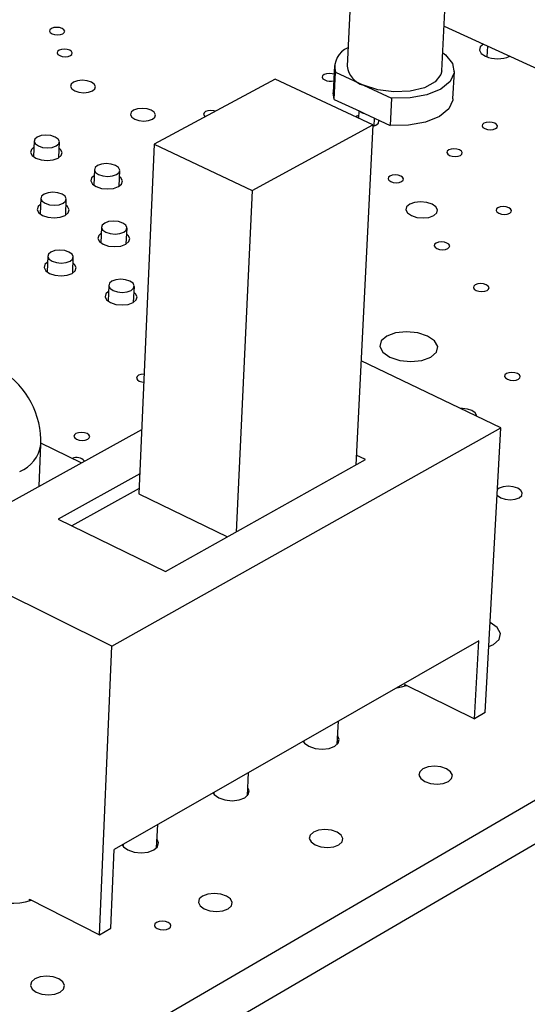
# Model space of a CAD drawing. Extents: x 0 to 211, y 0 to 143.
# Tile 10 of 12: x 173 to 187, y 86 to 113. Entities that reach past the tile are written whole.
import ezdxf

# ---------------------------------------------------------------- set-up
doc = ezdxf.new("R2010")
doc.units = 0
doc.layers.get('0').update_dxf_attribs({"linetype": 'CONTINUOUS'})

msp = doc.modelspace()

# ---------------------------------------------------------------- linework, layer by layer
at = {"color": 7, "linetype": 'CONTINUOUS'}
for p, q in [((182.002, 114.304), (181.895, 112.134)), ((184.486, 112.003), (184.6, 114.174)), ((184.551, 113.232), (187.629, 111.815)), ((185.73, 112.385), (185.746, 112.682)), ((186.335, 112.398), (186.336, 112.411)), ((181.549, 112.15), (181.513, 111.404)), ((181.544, 111.222), (181.581, 111.969)), ((181.581, 111.969), (182.345, 111.614)), ((184.792, 111.238), (184.832, 111.984)), ((179.922, 111.776), (176.612, 109.997)), ((182.603, 110.527), (179.922, 111.776)), ((181.544, 111.222), (181.513, 111.404)), ((182.345, 111.614), (183.111, 111.258)), ((181.544, 111.222), (182.244, 110.897)), ((183.111, 111.258), (183.073, 110.51)), ((182.219, 110.908), (182.21, 110.71)), ((182.244, 110.897), (182.372, 110.837)), ((182.372, 110.837), (183.073, 110.51)), ((182.632, 110.493), (182.643, 110.711)), ((179.295, 108.732), (182.603, 110.527)), ((182.603, 110.527), (182.132, 101.208)), ((173.327, 110.084), (173.31, 109.656)), ((174.002, 109.628), (174.019, 110.057)), ((176.612, 109.997), (176.195, 100.423)), ((176.612, 109.997), (179.295, 108.732)), ((174.976, 109.303), (174.958, 108.873)), ((175.653, 108.844), (175.671, 109.274)), ((179.295, 108.732), (178.857, 99.375)), ((173.512, 108.516), (173.495, 108.085)), ((174.191, 108.057), (174.209, 108.488)), ((175.171, 107.727), (175.153, 107.294)), ((175.851, 107.264), (175.87, 107.697)), ((173.7, 106.931), (173.683, 106.497)), ((174.383, 106.469), (174.4, 106.903)), ((175.369, 106.133), (175.35, 105.698)), ((176.052, 105.667), (176.071, 106.102)), ((170.411, 82.356), (210.589, 105.753)), ((170.265, 81.033), (210.488, 104.548)), ((186.106, 102.232), (182.276, 104.059)), ((185.437, 102.551), (185.438, 102.553)), ((175.455, 96.247), (186.106, 102.232)), ((185.677, 94.432), (186.106, 102.232)), ((170.215, 98.841), (176.272, 102.183)), ((173.463, 100.633), (173.509, 101.769)), ((174.619, 101.271), (173.51, 101.811)), ((182.401, 101.358), (182.146, 101.48)), ((176.922, 98.292), (182.401, 101.358)), ((176.219, 100.966), (173.989, 99.73)), ((176.202, 100.571), (174.359, 99.549)), ((176.195, 100.423), (178.618, 99.241)), ((173.989, 99.73), (176.922, 98.292)), ((175.455, 96.247), (170.215, 98.841)), ((185.497, 96.393), (175.517, 90.681)), ((185.381, 94.261), (185.497, 96.393)), ((175.116, 88.346), (175.455, 96.247)), ((183.471, 95.156), (183.473, 95.197)), ((183.473, 95.197), (185.381, 94.261)), ((185.677, 94.432), (185.381, 94.261)), ((181.627, 93.562), (181.659, 94.196)), ((180.715, 93.655), (180.712, 93.61)), ((179.166, 92.151), (179.196, 92.786)), ((178.249, 92.244), (178.247, 92.197)), ((176.682, 90.727), (176.71, 91.363)), ((175.424, 88.523), (175.517, 90.681)), ((175.761, 90.82), (175.759, 90.771)), ((173.202, 89.277), (173.204, 89.319)), ((173.204, 89.319), (175.116, 88.346)), ((175.116, 88.346), (175.424, 88.523))]:
    msp.add_line(p, q, dxfattribs=at)
for points in [[(173.818, 113.02), (173.888, 112.997), (173.969, 112.989), (174.047, 112.997), (174.112, 113.02), (174.153, 113.053), (174.164, 113.093), (174.143, 113.132), (174.094, 113.165), (174.024, 113.188), (173.944, 113.196), (173.865, 113.188), (173.801, 113.165), (173.76, 113.132), (173.749, 113.093), (173.769, 113.053), (173.818, 113.02)], [(185.628, 112.736), (185.539, 112.66), (185.517, 112.571), (185.568, 112.481), (185.682, 112.405)], [(174.027, 112.422), (174.097, 112.4), (174.178, 112.392), (174.256, 112.4), (174.321, 112.422), (174.362, 112.456), (174.373, 112.495), (174.352, 112.535), (174.303, 112.569), (174.233, 112.591), (174.152, 112.599), (174.074, 112.591), (174.009, 112.569), (173.968, 112.535), (173.957, 112.495), (173.978, 112.456), (174.027, 112.422)], [(184.512, 112.5), (184.586, 112.443), (184.784, 112.204), (184.829, 111.952), (184.718, 111.711), (184.461, 111.504), (184.081, 111.35), (183.617, 111.265), (183.111, 111.258)], [(181.538, 111.911), (181.486, 111.925), (181.406, 111.933), (181.327, 111.925), (181.263, 111.902), (181.222, 111.869), (181.212, 111.829), (181.234, 111.789), (181.284, 111.755)], [(184.486, 112.003), (184.465, 111.903), (184.307, 111.7), (184.014, 111.541), (183.621, 111.446), (183.176, 111.427), (182.733, 111.485), (182.345, 111.614)], [(174.438, 111.455), (174.554, 111.417), (174.687, 111.404), (174.817, 111.417), (174.924, 111.455), (174.992, 111.51), (175.01, 111.576), (174.975, 111.642), (174.894, 111.697), (174.778, 111.735), (174.645, 111.748), (174.515, 111.735), (174.408, 111.697), (174.341, 111.642), (174.323, 111.576), (174.357, 111.51), (174.438, 111.455)], [(184.792, 111.238), (184.789, 111.206), (184.678, 110.964), (184.421, 110.756), (184.042, 110.603), (183.578, 110.518), (183.073, 110.51)], [(176.081, 110.681), (176.197, 110.644), (176.331, 110.631), (176.461, 110.644), (176.568, 110.681), (176.635, 110.737), (176.653, 110.803), (176.618, 110.869), (176.536, 110.925), (176.42, 110.963), (176.286, 110.976), (176.156, 110.963), (176.049, 110.925), (175.982, 110.869), (175.964, 110.803), (175.999, 110.737), (176.081, 110.681)], [(178.287, 110.898), (178.244, 110.909), (178.162, 110.917), (178.083, 110.909), (178.019, 110.887), (177.978, 110.853), (177.967, 110.813), (177.989, 110.772), (178.015, 110.751)], [(182.213, 110.783), (182.161, 110.761), (182.135, 110.745)], [(182.601, 110.484), (182.685, 110.516), (182.751, 110.572), (182.767, 110.639), (182.763, 110.655)], [(185.665, 110.422), (185.736, 110.399), (185.818, 110.391), (185.897, 110.399), (185.961, 110.422), (186.001, 110.456), (186.01, 110.496), (185.988, 110.536), (185.937, 110.57), (185.865, 110.593), (185.784, 110.601), (185.705, 110.593), (185.641, 110.57), (185.601, 110.536), (185.591, 110.496), (185.614, 110.456), (185.665, 110.422)], [(173.443, 109.948), (173.56, 109.91), (173.694, 109.897), (173.825, 109.91), (173.932, 109.948), (174.001, 110.004), (174.019, 110.071), (173.985, 110.137), (173.903, 110.193), (173.786, 110.231), (173.652, 110.244), (173.522, 110.231), (173.414, 110.193), (173.346, 110.137), (173.327, 110.071), (173.361, 110.004), (173.443, 109.948)], [(173.32, 109.915), (173.252, 109.855), (173.229, 109.772), (173.272, 109.689), (173.374, 109.618)], [(173.374, 109.618), (173.52, 109.571), (173.687, 109.554), (173.851, 109.571), (173.985, 109.618), (174.07, 109.689), (174.093, 109.772), (174.05, 109.855), (174.013, 109.888)], [(184.7, 109.69), (184.771, 109.667), (184.853, 109.659), (184.932, 109.667), (184.997, 109.69), (185.037, 109.724), (185.046, 109.765), (185.024, 109.805), (184.973, 109.839), (184.901, 109.862), (184.82, 109.87), (184.741, 109.862), (184.676, 109.839), (184.636, 109.805), (184.626, 109.765), (184.649, 109.724), (184.7, 109.69)], [(175.094, 109.165), (175.211, 109.127), (175.345, 109.114), (175.477, 109.127), (175.584, 109.165), (175.652, 109.222), (175.67, 109.289), (175.636, 109.356), (175.553, 109.412), (175.436, 109.45), (175.302, 109.463), (175.171, 109.45), (175.063, 109.412), (174.995, 109.356), (174.977, 109.289), (175.012, 109.222), (175.094, 109.165)], [(174.969, 109.134), (174.9, 109.073), (174.878, 108.989), (174.921, 108.906), (175.024, 108.835)], [(175.024, 108.835), (175.17, 108.787), (175.338, 108.771), (175.502, 108.787), (175.637, 108.835), (175.722, 108.906), (175.744, 108.989), (175.701, 109.073), (175.664, 109.105)], [(183.088, 108.973), (183.16, 108.95), (183.241, 108.942), (183.321, 108.95), (183.386, 108.973), (183.426, 109.007), (183.436, 109.048), (183.414, 109.089), (183.363, 109.123), (183.291, 109.146), (183.209, 109.154), (183.13, 109.146), (183.065, 109.123), (183.025, 109.089), (183.015, 109.048), (183.037, 109.007), (183.088, 108.973)], [(173.629, 108.378), (173.747, 108.34), (173.882, 108.327), (174.013, 108.34), (174.121, 108.378), (174.19, 108.435), (174.208, 108.502), (174.174, 108.57), (174.092, 108.627), (173.974, 108.665), (173.84, 108.678), (173.708, 108.665), (173.6, 108.627), (173.531, 108.57), (173.513, 108.502), (173.547, 108.435), (173.629, 108.378)], [(183.655, 108.041), (183.804, 107.993), (183.973, 107.976), (184.136, 107.993), (184.27, 108.041), (184.353, 108.112), (184.373, 108.196), (184.327, 108.28), (184.222, 108.351), (184.074, 108.399), (183.905, 108.416), (183.741, 108.399), (183.608, 108.351), (183.524, 108.28), (183.504, 108.196), (183.55, 108.112), (183.655, 108.041)], [(173.506, 108.348), (173.437, 108.286), (173.414, 108.202), (173.457, 108.118), (173.56, 108.047)], [(173.56, 108.047), (173.706, 107.999), (173.875, 107.983), (174.039, 107.999), (174.174, 108.047), (174.26, 108.118), (174.283, 108.202), (174.24, 108.286), (174.202, 108.319)], [(186.047, 108.105), (186.119, 108.082), (186.201, 108.074), (186.281, 108.082), (186.346, 108.105), (186.386, 108.14), (186.395, 108.181), (186.372, 108.222), (186.321, 108.256), (186.249, 108.279), (186.167, 108.287), (186.087, 108.279), (186.022, 108.256), (185.982, 108.222), (185.973, 108.181), (185.995, 108.14), (186.047, 108.105)], [(175.29, 107.587), (175.408, 107.549), (175.543, 107.535), (175.675, 107.549), (175.783, 107.587), (175.851, 107.644), (175.869, 107.712), (175.834, 107.779), (175.752, 107.837), (175.634, 107.875), (175.499, 107.888), (175.367, 107.875), (175.259, 107.837), (175.19, 107.779), (175.172, 107.712), (175.207, 107.644), (175.29, 107.587)], [(175.164, 107.558), (175.095, 107.496), (175.072, 107.411), (175.116, 107.327), (175.219, 107.255)], [(175.219, 107.255), (175.367, 107.207), (175.536, 107.19), (175.7, 107.207), (175.836, 107.255), (175.921, 107.327), (175.944, 107.411), (175.9, 107.496), (175.863, 107.528)], [(184.353, 107.138), (184.425, 107.115), (184.508, 107.107), (184.588, 107.115), (184.653, 107.138), (184.693, 107.173), (184.703, 107.214), (184.68, 107.256), (184.629, 107.29), (184.557, 107.314), (184.474, 107.322), (184.394, 107.314), (184.329, 107.29), (184.289, 107.256), (184.279, 107.214), (184.302, 107.173), (184.353, 107.138)], [(173.818, 106.791), (173.936, 106.753), (174.071, 106.739), (174.204, 106.753), (174.313, 106.791), (174.381, 106.849), (174.4, 106.917), (174.365, 106.985), (174.282, 107.043), (174.164, 107.081), (174.029, 107.094), (173.897, 107.081), (173.788, 107.043), (173.719, 106.985), (173.701, 106.917), (173.735, 106.849), (173.818, 106.791)], [(173.693, 106.763), (173.624, 106.701), (173.601, 106.616), (173.644, 106.531), (173.748, 106.459)], [(173.748, 106.459), (173.895, 106.411), (174.064, 106.394), (174.23, 106.411), (174.366, 106.459), (174.452, 106.531), (174.475, 106.616), (174.431, 106.701), (174.393, 106.734)], [(175.488, 105.992), (175.606, 105.953), (175.742, 105.939), (175.875, 105.953), (175.984, 105.992), (176.052, 106.049), (176.07, 106.118), (176.035, 106.186), (175.952, 106.244), (175.833, 106.283), (175.698, 106.296), (175.565, 106.283), (175.456, 106.244), (175.388, 106.186), (175.369, 106.118), (175.404, 106.049), (175.488, 105.992)], [(185.429, 105.992), (185.501, 105.968), (185.584, 105.96), (185.664, 105.968), (185.73, 105.992), (185.77, 106.027), (185.78, 106.069), (185.757, 106.11), (185.705, 106.145), (185.632, 106.169), (185.55, 106.177), (185.47, 106.169), (185.404, 106.145), (185.364, 106.11), (185.354, 106.069), (185.377, 106.027), (185.429, 105.992)], [(175.362, 105.965), (175.292, 105.902), (175.269, 105.816), (175.313, 105.731), (175.417, 105.658)], [(175.417, 105.658), (175.565, 105.61), (175.735, 105.593), (175.901, 105.61), (176.037, 105.658), (176.123, 105.731), (176.145, 105.816), (176.101, 105.902), (176.064, 105.934)], [(183.066, 104.165), (183.336, 104.077), (183.644, 104.046), (183.943, 104.077), (184.187, 104.165), (184.339, 104.297), (184.375, 104.452), (184.291, 104.607), (184.099, 104.739), (183.829, 104.826), (183.522, 104.857), (183.224, 104.826), (182.98, 104.739), (182.828, 104.607), (182.791, 104.452), (182.874, 104.297), (183.066, 104.165)], [(176.338, 103.699), (176.333, 103.699), (176.252, 103.691), (176.186, 103.667), (176.144, 103.631), (176.133, 103.589), (176.154, 103.547), (176.205, 103.511)], [(186.282, 103.559), (186.355, 103.535), (186.439, 103.527), (186.52, 103.535), (186.585, 103.559), (186.626, 103.595), (186.636, 103.637), (186.612, 103.679), (186.56, 103.715), (186.487, 103.739), (186.403, 103.747), (186.323, 103.739), (186.257, 103.715), (186.216, 103.679), (186.207, 103.637), (186.23, 103.595), (186.282, 103.559)], [(176.205, 103.511), (176.278, 103.487), (176.328, 103.48)], [(185.438, 102.553), (185.437, 102.572), (185.399, 102.642), (185.313, 102.702), (185.192, 102.741), (185.054, 102.755), (185.013, 102.754)], [(185.438, 102.553), (185.437, 102.572), (185.399, 102.642), (185.313, 102.702), (185.192, 102.741), (185.054, 102.755), (185.013, 102.754)], [(174.491, 101.915), (174.564, 101.891), (174.647, 101.882), (174.729, 101.891), (174.796, 101.915), (174.838, 101.951), (174.85, 101.993), (174.828, 102.036), (174.777, 102.072), (174.704, 102.096), (174.621, 102.105), (174.539, 102.096), (174.472, 102.072), (174.43, 102.036), (174.418, 101.993), (174.44, 101.951), (174.491, 101.915)], [(186.102, 100.315), (186.224, 100.275), (186.363, 100.261), (186.497, 100.275), (186.607, 100.315), (186.675, 100.375), (186.69, 100.446), (186.652, 100.517), (186.565, 100.577), (186.443, 100.617), (186.304, 100.631), (186.17, 100.617), (186.06, 100.577), (186.013, 100.542)], [(186.102, 100.315), (186.224, 100.275), (186.363, 100.261), (186.497, 100.275), (186.607, 100.315), (186.675, 100.375), (186.69, 100.446), (186.652, 100.517), (186.565, 100.577), (186.443, 100.617), (186.304, 100.631), (186.17, 100.617), (186.06, 100.577), (186.013, 100.542)], [(186.005, 100.387), (186.015, 100.375), (186.102, 100.315)], [(186.005, 100.387), (186.015, 100.375), (186.102, 100.315)], [(185.776, 96.238), (185.903, 96.295), (186.058, 96.434), (186.095, 96.598), (186.007, 96.761), (185.813, 96.899)], [(183.257, 95.11), (183.383, 95.133), (183.522, 95.173)], [(180.692, 93.642), (180.725, 93.595), (180.846, 93.509)], [(180.846, 93.509), (181.017, 93.451), (181.212, 93.43), (181.401, 93.451), (181.556, 93.509), (181.653, 93.595), (181.677, 93.697), (181.638, 93.783)], [(184.022, 92.545), (184.178, 92.492), (184.357, 92.474), (184.529, 92.492), (184.67, 92.545), (184.757, 92.624), (184.778, 92.718), (184.729, 92.811), (184.619, 92.89), (184.462, 92.943), (184.285, 92.961), (184.112, 92.943), (183.972, 92.89), (183.884, 92.811), (183.863, 92.718), (183.911, 92.624), (184.022, 92.545)], [(178.225, 92.231), (178.259, 92.183), (178.38, 92.096)], [(178.38, 92.096), (178.551, 92.037), (178.747, 92.017), (178.937, 92.037), (179.093, 92.096), (179.191, 92.183), (179.216, 92.286), (179.176, 92.374)], [(181.02, 90.81), (181.176, 90.756), (181.355, 90.737), (181.529, 90.756), (181.671, 90.81), (181.76, 90.89), (181.782, 90.984), (181.734, 91.078), (181.623, 91.158), (181.466, 91.212), (181.288, 91.23), (181.114, 91.212), (180.972, 91.158), (180.883, 91.078), (180.861, 90.984), (180.909, 90.89), (181.02, 90.81)], [(175.89, 90.67), (176.062, 90.611), (176.258, 90.59), (176.45, 90.611), (176.607, 90.67), (176.706, 90.758), (176.732, 90.862), (176.692, 90.953)], [(175.736, 90.806), (175.77, 90.758), (175.89, 90.67)], [(177.983, 89.054), (178.14, 89), (178.319, 88.981), (178.494, 89), (178.638, 89.054), (178.728, 89.135), (178.751, 89.231), (178.703, 89.326), (178.593, 89.407), (178.436, 89.461), (178.256, 89.48), (178.082, 89.461), (177.938, 89.407), (177.848, 89.326), (177.825, 89.231), (177.872, 89.135), (177.983, 89.054)], [(176.698, 88.514), (176.774, 88.488), (176.862, 88.478), (176.947, 88.488), (177.017, 88.514), (177.061, 88.554), (177.072, 88.6), (177.05, 88.647), (176.996, 88.686), (176.92, 88.713), (176.832, 88.722), (176.747, 88.713), (176.677, 88.686), (176.633, 88.647), (176.621, 88.6), (176.644, 88.554), (176.698, 88.514)], [(173.384, 86.777), (173.542, 86.723), (173.722, 86.703), (173.899, 86.723), (174.044, 86.777), (174.136, 86.86), (174.161, 86.957), (174.114, 87.053), (174.004, 87.135), (173.847, 87.19), (173.666, 87.209), (173.49, 87.19), (173.345, 87.135), (173.253, 87.053), (173.228, 86.957), (173.274, 86.86), (173.384, 86.777)]]:
    msp.add_lwpolyline(points, dxfattribs=at)
for centre, radius, start, end in [((182.108, 112.117), 0.548, 110.1496, 195.7418), ((186.015, 113.159), 0.824, 246.1597, 293.8351), ((182.494, 112.197), 0.602, 186.0688, 255.7252), ((181.435, 112.108), 0.384, 246.8444, 284.1879), ((182.407, 111.08), 0.246, 228.2734, 261.7723), ((171.227, 101.861), 2.283, 357.7101, 177.859), ((174.488, 101.115), 0.299, 43.0857, 112.5757), ((172.719, 90.932), 1.723, 244.8818, 288.0693)]:
    msp.add_arc(centre, radius, start, end, dxfattribs=at)
at = {"color": 8, "linetype": 'CONTINUOUS'}
msp.add_arc((172.59, 101.891), 0.927, 291.7018, 352.4837, dxfattribs=at)

doc.saveas('drawing.dxf')
